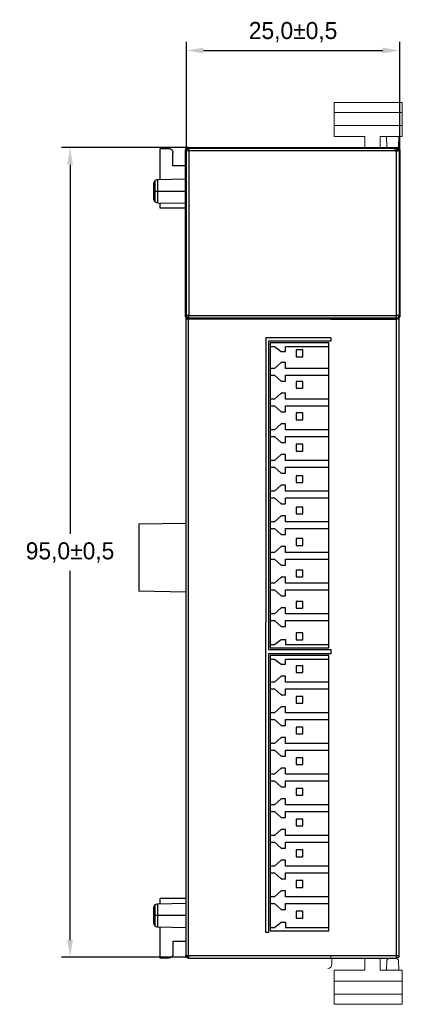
# Model space of a CAD drawing. Header units: millimetres. Extents: x 1279 to 1777, y 69 to 421.
# Tile 3 of 18: x 1426 to 1471, y 190 to 306. Entities that reach past the tile are written whole.
import ezdxf

# ---------------------------------------------------------------- set-up
doc = ezdxf.new("R2010")
doc.units = ezdxf.units.MM
doc.header["$LTSCALE"] = 2
doc.header["$PDSIZE"] = -1
doc.layers.add('HMI-D4', color=250, linetype='Continuous')
doc.dimstyles.new('ISO-25', dxfattribs={"dimtxt": 2.5, "dimasz": 2.5, "dimexe": 1.25, "dimexo": 0.625, "dimtad": 1, "dimtxsty": 'Standard', "dimcen": 2.5, "dimadec": 0, "dimazin": 0, "dimtfac": 1, "dimtmove": 0, "dimatfit": 3, "dimfxl": 1, "dimarcsym": 0})

# ---------------------------------------------------------------- blocks, each defined once
blk = doc.blocks.new('*D30')
at = {"layer": 'Defpoints', "color": 0}
for p in [(1471.09, 302.15), (1446.05, 290.37), (1471.09, 290.37)]:
    blk.add_point(p, dxfattribs=at)
at = {"layer": 'HMI-D4', "color": 0, "lineweight": -2}
for p, q in [((1446.05, 290.37), (1446.05, 303.15)), ((1471.09, 290.37), (1471.09, 303.15)), ((1448.05, 302.15), (1469.09, 302.15))]:
    blk.add_line(p, q, dxfattribs=at)
at = {"layer": 'HMI-D4', "color": 0}
for points in [[(1448.05, 302.48), (1448.05, 301.81), (1446.05, 302.15)], [(1469.09, 302.48), (1469.09, 301.81), (1471.09, 302.15)]]:
    blk.add_solid(points, dxfattribs=at)
at = {"layer": 'HMI-D4', "color": 0, "insert": (1458.57, 304.31), "char_height": 2, "attachment_point": 5}
blk.add_mtext('25,0±0,5', dxfattribs=at)
blk = doc.blocks.new('*D24')
at = {"layer": 'Defpoints', "color": 0}
for p in [(1446.22, 290.75), (1432.4, 195.73), (1446.28, 195.73)]:
    blk.add_point(p, dxfattribs=at)
at = {"layer": 'HMI-D4', "color": 0, "lineweight": -2}
for p, q in [((1446.22, 290.75), (1431.4, 290.75)), ((1432.4, 288.75), (1432.4, 245.41)), ((1432.4, 197.73), (1432.4, 241.07)), ((1446.28, 195.73), (1431.4, 195.73))]:
    blk.add_line(p, q, dxfattribs=at)
at = {"layer": 'HMI-D4', "color": 0}
for points in [[(1432.07, 288.75), (1432.74, 288.75), (1432.4, 290.75)], [(1432.07, 197.73), (1432.74, 197.73), (1432.4, 195.73)]]:
    blk.add_solid(points, dxfattribs=at)
at = {"layer": 'HMI-D4', "color": 0, "insert": (1432.4, 243.24), "char_height": 2, "attachment_point": 5}
blk.add_mtext('95,0±0,5', dxfattribs=at)

msp = doc.modelspace()

# ---------------------------------------------------------------- linework, layer by layer
at = {"color": 7, "linetype": 'Continuous', "lineweight": 15}
for p, q in [((1471.38, 296.06), (1463.38, 296.06)), ((1463.38, 294.86), (1463.38, 296.06)), ((1471.38, 294.86), (1471.38, 296.06)), ((1471.38, 294.86), (1463.38, 294.86)), ((1463.38, 293.36), (1463.38, 294.86)), ((1471.38, 293.36), (1471.38, 294.86)), ((1463.38, 292.06), (1463.38, 293.36)), ((1471.38, 293.36), (1463.38, 293.36)), ((1471.38, 292.06), (1471.38, 293.36)), ((1466.98, 292.06), (1463.38, 292.06)), ((1466.98, 290.73), (1466.98, 292.06)), ((1468.78, 290.73), (1468.78, 292.06)), ((1471.38, 292.06), (1468.78, 292.06)), ((1469.56, 290.86), (1469.53, 292.06)), ((1470.95, 290.86), (1470.98, 292.06)), ((1469.7, 290.73), (1469.56, 290.86)), ((1470.5, 290.65), (1470.58, 290.73)), ((1470.5, 290.35), (1470.5, 290.65)), ((1470.8, 290.35), (1470.5, 290.35)), ((1470.95, 290.86), (1470.76, 290.67)), ((1470.88, 290.43), (1470.8, 290.35)), ((1462.98, 195.93), (1462.98, 195.63)), ((1462.98, 195.93), (1470.68, 195.93)), ((1470.68, 195.63), (1462.98, 195.63)), ((1463.13, 194.92), (1463.13, 195.63)), ((1466.98, 195.63), (1466.98, 194.2)), ((1468.78, 195.63), (1468.78, 194.2)), ((1469.56, 195.4), (1469.53, 194.2)), ((1469.8, 195.63), (1469.56, 195.4)), ((1470.68, 195.63), (1470.68, 195.93)), ((1470.98, 195.93), (1470.68, 195.93)), ((1470.95, 195.4), (1470.71, 195.63)), ((1470.95, 195.4), (1470.98, 194.2)), ((1466.98, 194.2), (1463.38, 194.2)), ((1463.38, 194.2), (1463.38, 192.9)), ((1471.38, 194.2), (1468.78, 194.2)), ((1471.38, 194.2), (1471.38, 192.9)), ((1471.38, 192.9), (1463.38, 192.9)), ((1463.38, 192.9), (1463.38, 191.4)), ((1471.38, 192.9), (1471.38, 191.4)), ((1471.38, 191.4), (1463.38, 191.4)), ((1463.38, 191.4), (1463.38, 190.2)), ((1471.38, 191.4), (1471.38, 190.2)), ((1471.38, 190.2), (1463.38, 190.2))]:
    msp.add_line(p, q, dxfattribs=at)
at = {"color": 7, "linetype": 'Continuous', "lineweight": 25}
for p, q in [((1442.98, 286.98), (1442.98, 290.63)), ((1442.98, 290.63), (1443.98, 290.63)), ((1444.48, 288.63), (1444.48, 290.13)), ((1446.05, 290.37), (1445.96, 290.46)), ((1445.96, 270.96), (1445.96, 290.46)), ((1445.98, 290.63), (1445.98, 290.54)), ((1446.05, 271.04), (1446.05, 290.37)), ((1446.35, 290.37), (1446.05, 290.37)), ((1446.27, 290.76), (1446.35, 290.67)), ((1446.27, 290.76), (1470.79, 290.76)), ((1446.35, 290.37), (1446.35, 290.67)), ((1446.35, 290.67), (1470.71, 290.67)), ((1446.35, 290.37), (1446.35, 271.04)), ((1470.71, 290.37), (1446.35, 290.37)), ((1470.71, 290.67), (1470.79, 290.76)), ((1470.71, 290.37), (1470.71, 290.67)), ((1470.71, 271.04), (1470.71, 290.37)), ((1471.01, 290.37), (1470.71, 290.37)), ((1471.09, 290.46), (1471.01, 290.37)), ((1471.01, 290.37), (1471.01, 271.04)), ((1471.09, 290.46), (1471.09, 270.96)), ((1445.96, 288.63), (1444.48, 288.63)), ((1445.96, 287.03), (1442.67, 286.97)), ((1442.18, 286.47), (1442.18, 286.22)), ((1442.18, 285.02), (1442.18, 284.79)), ((1442.67, 284.29), (1445.96, 284.23)), ((1442.98, 283.63), (1442.98, 284.28)), ((1445.96, 283.63), (1442.98, 283.63)), ((1445.96, 270.96), (1446.05, 271.04)), ((1445.98, 270.86), (1445.98, 270.63)), ((1445.98, 270.63), (1445.98, 195.93)), ((1446.35, 271.04), (1446.05, 271.04)), ((1446.35, 270.74), (1446.27, 270.66)), ((1446.28, 195.93), (1446.28, 270.63)), ((1462.98, 270.63), (1446.28, 270.63)), ((1446.35, 270.74), (1446.35, 271.04)), ((1446.35, 271.04), (1470.71, 271.04)), ((1470.71, 270.74), (1446.35, 270.74)), ((1468.98, 270.7), (1447.98, 270.7)), ((1447.98, 270.63), (1447.98, 270.7)), ((1462.98, 270.63), (1470.68, 270.63)), ((1468.98, 270.7), (1468.98, 270.63)), ((1468.98, 270.66), (1470.79, 270.66)), ((1470.68, 270.63), (1470.68, 195.93)), ((1470.71, 270.74), (1470.71, 271.04)), ((1471.01, 271.04), (1470.71, 271.04)), ((1470.79, 270.66), (1470.71, 270.74)), ((1470.98, 270.73), (1470.98, 270.63)), ((1470.98, 270.63), (1470.98, 195.93)), ((1471.01, 271.04), (1471.09, 270.96)), ((1455.38, 268.43), (1455.38, 235.03)), ((1462.98, 268.43), (1455.38, 268.43)), ((1462.98, 268.43), (1462.98, 268.03)), ((1455.68, 268.03), (1455.68, 231.83)), ((1462.98, 268.03), (1455.68, 268.03)), ((1455.88, 267.83), (1455.88, 232.03)), ((1462.78, 267.83), (1455.88, 267.83)), ((1455.88, 267.42), (1456.39, 267.42)), ((1456.39, 267.42), (1457.18, 266.82)), ((1457.68, 267.42), (1462.78, 267.42)), ((1457.68, 266.82), (1457.68, 267.42)), ((1459.73, 267), (1458.93, 267)), ((1458.93, 267), (1458.93, 266.2)), ((1459.73, 266.2), (1459.73, 267)), ((1462.78, 232.03), (1462.78, 267.83)), ((1457.18, 266.82), (1457.68, 266.82)), ((1458.93, 266.2), (1459.73, 266.2)), ((1456.38, 264.83), (1455.88, 264.83)), ((1457.18, 265.53), (1456.38, 264.83)), ((1457.68, 265.53), (1457.18, 265.53)), ((1457.68, 264.83), (1457.68, 265.53)), ((1462.78, 264.83), (1457.68, 264.83)), ((1455.88, 264.03), (1456.38, 264.03)), ((1456.38, 264.03), (1457.18, 263.33)), ((1457.68, 264.03), (1462.78, 264.03)), ((1457.68, 263.33), (1457.68, 264.03)), ((1457.18, 263.33), (1457.68, 263.33)), ((1458.93, 263.31), (1458.93, 262.51)), ((1459.73, 263.31), (1458.93, 263.31)), ((1458.93, 262.51), (1459.73, 262.51)), ((1459.73, 262.51), (1459.73, 263.31)), ((1456.38, 261.23), (1455.88, 261.23)), ((1457.18, 261.93), (1456.38, 261.23)), ((1457.68, 261.93), (1457.18, 261.93)), ((1457.68, 261.23), (1457.68, 261.93)), ((1462.78, 261.23), (1457.68, 261.23)), ((1455.88, 260.43), (1456.38, 260.43)), ((1456.38, 260.43), (1457.18, 259.73)), ((1457.68, 260.43), (1462.78, 260.43)), ((1457.68, 259.73), (1457.68, 260.43)), ((1457.18, 259.73), (1457.68, 259.73)), ((1458.93, 259.62), (1458.93, 258.82)), ((1459.73, 259.62), (1458.93, 259.62)), ((1459.73, 258.82), (1459.73, 259.62)), ((1457.18, 258.33), (1456.38, 257.63)), ((1457.68, 258.33), (1457.18, 258.33)), ((1457.68, 257.63), (1457.68, 258.33)), ((1458.93, 258.82), (1459.73, 258.82)), ((1456.38, 257.63), (1455.88, 257.63)), ((1455.88, 256.83), (1456.38, 256.83)), ((1456.38, 256.83), (1457.18, 256.13)), ((1462.78, 257.63), (1457.68, 257.63)), ((1457.68, 256.83), (1462.78, 256.83)), ((1457.68, 256.13), (1457.68, 256.83)), ((1457.18, 256.13), (1457.68, 256.13)), ((1458.93, 255.93), (1458.93, 255.13)), ((1459.73, 255.93), (1458.93, 255.93)), ((1459.73, 255.13), (1459.73, 255.93)), ((1457.18, 254.73), (1456.38, 254.03)), ((1457.68, 254.73), (1457.18, 254.73)), ((1457.68, 254.03), (1457.68, 254.73)), ((1458.93, 255.13), (1459.73, 255.13)), ((1456.38, 254.03), (1455.88, 254.03)), ((1455.88, 253.23), (1456.38, 253.23)), ((1456.38, 253.23), (1457.18, 252.53)), ((1462.78, 254.03), (1457.68, 254.03)), ((1457.68, 253.23), (1462.78, 253.23)), ((1457.68, 252.53), (1457.68, 253.23)), ((1457.18, 252.53), (1457.68, 252.53)), ((1458.93, 252.24), (1458.93, 251.44)), ((1459.73, 252.24), (1458.93, 252.24)), ((1459.73, 251.44), (1459.73, 252.24)), ((1457.18, 251.13), (1456.38, 250.43)), ((1457.68, 251.13), (1457.18, 251.13)), ((1457.68, 250.43), (1457.68, 251.13)), ((1458.93, 251.44), (1459.73, 251.44)), ((1456.38, 250.43), (1455.88, 250.43)), ((1455.88, 249.63), (1456.38, 249.63)), ((1456.38, 249.63), (1457.18, 248.93)), ((1462.78, 250.43), (1457.68, 250.43)), ((1457.68, 249.63), (1462.78, 249.63)), ((1457.68, 248.93), (1457.68, 249.63)), ((1457.18, 248.93), (1457.68, 248.93)), ((1458.93, 248.55), (1458.93, 247.75)), ((1459.73, 248.55), (1458.93, 248.55)), ((1459.73, 247.75), (1459.73, 248.55)), ((1457.18, 247.53), (1456.38, 246.83)), ((1457.68, 247.53), (1457.18, 247.53)), ((1457.68, 246.83), (1457.68, 247.53)), ((1458.93, 247.75), (1459.73, 247.75)), ((1440.48, 246.59), (1445.98, 246.68)), ((1440.48, 246.59), (1440.48, 238.68)), ((1456.38, 246.83), (1455.88, 246.83)), ((1462.78, 246.83), (1457.68, 246.83)), ((1455.88, 246.03), (1456.38, 246.03)), ((1456.38, 246.03), (1457.18, 245.33)), ((1457.18, 245.33), (1457.68, 245.33)), ((1457.68, 246.03), (1462.78, 246.03)), ((1457.68, 245.33), (1457.68, 246.03)), ((1457.18, 243.93), (1456.38, 243.23)), ((1457.68, 243.93), (1457.18, 243.93)), ((1457.68, 243.23), (1457.68, 243.93)), ((1458.93, 244.86), (1458.93, 244.06)), ((1459.73, 244.86), (1458.93, 244.86)), ((1458.93, 244.06), (1459.73, 244.06)), ((1459.73, 244.06), (1459.73, 244.86)), ((1456.38, 243.23), (1455.88, 243.23)), ((1462.78, 243.23), (1457.68, 243.23)), ((1455.88, 242.43), (1456.38, 242.43)), ((1456.38, 242.43), (1457.18, 241.73)), ((1457.18, 241.73), (1457.68, 241.73)), ((1457.68, 242.43), (1462.78, 242.43)), ((1457.68, 241.73), (1457.68, 242.43)), ((1458.93, 241.17), (1458.93, 240.37)), ((1459.73, 241.17), (1458.93, 241.17)), ((1459.73, 240.37), (1459.73, 241.17)), ((1456.38, 239.63), (1455.88, 239.63)), ((1457.18, 240.33), (1456.38, 239.63)), ((1457.68, 240.33), (1457.18, 240.33)), ((1457.68, 239.63), (1457.68, 240.33)), ((1462.78, 239.63), (1457.68, 239.63)), ((1458.93, 240.37), (1459.73, 240.37)), ((1445.98, 238.58), (1440.48, 238.68)), ((1455.88, 238.83), (1456.38, 238.83)), ((1456.38, 238.83), (1457.18, 238.13)), ((1457.18, 238.13), (1457.68, 238.13)), ((1457.68, 238.83), (1462.78, 238.83)), ((1457.68, 238.13), (1457.68, 238.83)), ((1458.93, 237.48), (1458.93, 236.68)), ((1459.73, 237.48), (1458.93, 237.48)), ((1459.73, 236.68), (1459.73, 237.48)), ((1456.38, 236.03), (1455.88, 236.03)), ((1457.18, 236.73), (1456.38, 236.03)), ((1457.68, 236.73), (1457.18, 236.73)), ((1457.68, 236.03), (1457.68, 236.73)), ((1462.78, 236.03), (1457.68, 236.03)), ((1458.93, 236.68), (1459.73, 236.68)), ((1455.38, 198.63), (1455.38, 235.03)), ((1455.88, 235.23), (1456.38, 235.23)), ((1456.38, 235.23), (1457.18, 234.53)), ((1457.68, 235.23), (1462.78, 235.23)), ((1457.68, 234.53), (1457.68, 235.23)), ((1457.18, 234.53), (1457.68, 234.53)), ((1458.93, 233.79), (1458.93, 232.99)), ((1459.73, 233.79), (1458.93, 233.79)), ((1459.73, 232.99), (1459.73, 233.79)), ((1455.88, 232.43), (1456.39, 232.43)), ((1456.39, 232.43), (1457.18, 233.03)), ((1457.18, 233.03), (1457.68, 233.03)), ((1457.68, 233.03), (1457.68, 232.43)), ((1457.68, 232.43), (1462.78, 232.43)), ((1458.93, 232.99), (1459.73, 232.99)), ((1455.68, 231.83), (1462.98, 231.83)), ((1455.68, 231.33), (1455.68, 198.63)), ((1462.98, 231.33), (1455.68, 231.33)), ((1455.88, 232.03), (1462.78, 232.03)), ((1455.88, 231.13), (1455.88, 198.83)), ((1462.78, 231.13), (1455.88, 231.13)), ((1462.78, 198.83), (1462.78, 231.13)), ((1462.98, 231.83), (1462.98, 231.33)), ((1455.88, 230.73), (1456.39, 230.73)), ((1456.39, 230.73), (1457.18, 230.13)), ((1457.18, 230.13), (1457.68, 230.13)), ((1457.68, 230.73), (1462.78, 230.73)), ((1457.68, 230.13), (1457.68, 230.73)), ((1459.73, 229.93), (1458.93, 229.93)), ((1458.93, 229.93), (1458.93, 229.13)), ((1458.93, 229.13), (1459.73, 229.13)), ((1459.73, 229.13), (1459.73, 229.93)), ((1456.38, 228.03), (1455.88, 228.03)), ((1457.18, 228.73), (1456.38, 228.03)), ((1457.68, 228.73), (1457.18, 228.73)), ((1457.68, 228.03), (1457.68, 228.73)), ((1462.78, 228.03), (1457.68, 228.03)), ((1455.88, 227.23), (1456.38, 227.23)), ((1456.38, 227.23), (1457.18, 226.53)), ((1457.18, 226.53), (1457.68, 226.53)), ((1457.68, 227.23), (1462.78, 227.23)), ((1457.68, 226.53), (1457.68, 227.23)), ((1458.93, 226.33), (1458.93, 225.53)), ((1459.73, 226.33), (1458.93, 226.33)), ((1458.93, 225.53), (1459.73, 225.53)), ((1459.73, 225.53), (1459.73, 226.33)), ((1456.38, 224.43), (1455.88, 224.43)), ((1457.18, 225.13), (1456.38, 224.43)), ((1457.68, 225.13), (1457.18, 225.13)), ((1457.68, 224.43), (1457.68, 225.13)), ((1462.78, 224.43), (1457.68, 224.43)), ((1455.88, 223.63), (1456.38, 223.63)), ((1456.38, 223.63), (1457.18, 222.93)), ((1457.68, 223.63), (1462.78, 223.63)), ((1457.68, 222.93), (1457.68, 223.63)), ((1457.18, 222.93), (1457.68, 222.93)), ((1458.93, 222.73), (1458.93, 221.93)), ((1459.73, 222.73), (1458.93, 222.73)), ((1458.93, 221.93), (1459.73, 221.93)), ((1459.73, 221.93), (1459.73, 222.73)), ((1456.38, 220.83), (1455.88, 220.83)), ((1457.18, 221.53), (1456.38, 220.83)), ((1457.68, 221.53), (1457.18, 221.53)), ((1457.68, 220.83), (1457.68, 221.53)), ((1462.78, 220.83), (1457.68, 220.83)), ((1455.88, 220.03), (1456.38, 220.03)), ((1456.38, 220.03), (1457.18, 219.33)), ((1457.68, 220.03), (1462.78, 220.03)), ((1457.68, 219.33), (1457.68, 220.03)), ((1457.18, 219.33), (1457.68, 219.33)), ((1458.93, 219.13), (1458.93, 218.33)), ((1459.73, 219.13), (1458.93, 219.13)), ((1459.73, 218.33), (1459.73, 219.13)), ((1457.18, 217.93), (1456.38, 217.23)), ((1457.68, 217.93), (1457.18, 217.93)), ((1457.68, 217.23), (1457.68, 217.93)), ((1458.93, 218.33), (1459.73, 218.33)), ((1456.38, 217.23), (1455.88, 217.23)), ((1455.88, 216.43), (1456.38, 216.43)), ((1456.38, 216.43), (1457.18, 215.73)), ((1462.78, 217.23), (1457.68, 217.23)), ((1457.68, 216.43), (1462.78, 216.43)), ((1457.68, 215.73), (1457.68, 216.43)), ((1457.18, 215.73), (1457.68, 215.73)), ((1458.93, 215.53), (1458.93, 214.73)), ((1459.73, 215.53), (1458.93, 215.53)), ((1459.73, 214.73), (1459.73, 215.53)), ((1457.18, 214.33), (1456.38, 213.63)), ((1457.68, 214.33), (1457.18, 214.33)), ((1457.68, 213.63), (1457.68, 214.33)), ((1458.93, 214.73), (1459.73, 214.73)), ((1456.38, 213.63), (1455.88, 213.63)), ((1455.88, 212.83), (1456.38, 212.83)), ((1456.38, 212.83), (1457.18, 212.13)), ((1462.78, 213.63), (1457.68, 213.63)), ((1457.68, 212.83), (1462.78, 212.83)), ((1457.68, 212.13), (1457.68, 212.83)), ((1457.18, 212.13), (1457.68, 212.13)), ((1458.93, 211.93), (1458.93, 211.13)), ((1459.73, 211.93), (1458.93, 211.93)), ((1459.73, 211.13), (1459.73, 211.93)), ((1457.18, 210.73), (1456.38, 210.03)), ((1457.68, 210.73), (1457.18, 210.73)), ((1457.68, 210.03), (1457.68, 210.73)), ((1458.93, 211.13), (1459.73, 211.13)), ((1456.38, 210.03), (1455.88, 210.03)), ((1455.88, 209.23), (1456.38, 209.23)), ((1456.38, 209.23), (1457.18, 208.53)), ((1462.78, 210.03), (1457.68, 210.03)), ((1457.68, 208.53), (1457.68, 209.23)), ((1457.68, 209.23), (1462.78, 209.23)), ((1457.18, 208.53), (1457.68, 208.53)), ((1458.93, 208.33), (1458.93, 207.53)), ((1459.73, 208.33), (1458.93, 208.33)), ((1459.73, 207.53), (1459.73, 208.33)), ((1457.18, 207.13), (1456.38, 206.43)), ((1457.68, 207.13), (1457.18, 207.13)), ((1457.68, 206.43), (1457.68, 207.13)), ((1458.93, 207.53), (1459.73, 207.53)), ((1456.38, 206.43), (1455.88, 206.43)), ((1462.78, 206.43), (1457.68, 206.43)), ((1455.88, 205.63), (1456.38, 205.63)), ((1456.38, 205.63), (1457.18, 204.93)), ((1457.18, 204.93), (1457.68, 204.93)), ((1457.68, 205.63), (1462.78, 205.63)), ((1457.68, 204.93), (1457.68, 205.63)), ((1459.73, 204.73), (1458.93, 204.73)), ((1458.93, 204.73), (1458.93, 203.93)), ((1459.73, 203.93), (1459.73, 204.73)), ((1457.18, 203.53), (1456.38, 202.83)), ((1457.68, 203.53), (1457.18, 203.53)), ((1457.68, 202.83), (1457.68, 203.53)), ((1458.93, 203.93), (1459.73, 203.93)), ((1442.98, 201.98), (1442.98, 202.63)), ((1445.98, 202.63), (1442.98, 202.63)), ((1456.38, 202.83), (1455.88, 202.83)), ((1462.78, 202.83), (1457.68, 202.83)), ((1442.18, 201.47), (1442.18, 201.22)), ((1445.98, 202.03), (1442.67, 201.97)), ((1455.88, 202.03), (1456.38, 202.03)), ((1456.38, 202.03), (1457.18, 201.33)), ((1457.18, 201.33), (1457.68, 201.33)), ((1457.68, 202.03), (1462.78, 202.03)), ((1457.68, 201.33), (1457.68, 202.03)), ((1458.93, 201.13), (1458.93, 200.33)), ((1459.73, 201.13), (1458.93, 201.13)), ((1459.73, 200.33), (1459.73, 201.13)), ((1442.18, 200.02), (1442.18, 199.79)), ((1445.98, 200.63), (1442.67, 200.63)), ((1458.93, 200.33), (1459.73, 200.33)), ((1442.67, 199.29), (1445.98, 199.23)), ((1442.98, 195.63), (1442.98, 199.28)), ((1455.88, 199.23), (1456.39, 199.23)), ((1455.88, 198.83), (1462.78, 198.83)), ((1456.39, 199.23), (1457.18, 199.83)), ((1457.18, 199.83), (1457.68, 199.83)), ((1457.68, 199.83), (1457.68, 199.23)), ((1457.68, 199.23), (1462.78, 199.23)), ((1444.48, 197.63), (1445.98, 197.63)), ((1444.48, 197.63), (1444.48, 196.13)), ((1455.68, 198.63), (1455.38, 198.63)), ((1443.98, 195.63), (1442.98, 195.63)), ((1446.28, 195.93), (1462.98, 195.93)), ((1446.28, 195.63), (1462.98, 195.63)), ((1462.98, 195.93), (1470.68, 195.93)), ((1462.98, 195.63), (1470.68, 195.63))]:
    msp.add_line(p, q, dxfattribs=at)
at = {"color": 8, "linetype": 'Continuous', "lineweight": 25}
msp.add_line((1442.67, 285.63), (1445.96, 285.63), dxfattribs=at)
at = {"color": 7, "linetype": 'Continuous', "lineweight": 25}
for centre, radius, start, end in [((1446.35, 290.37), 0.302, 90.0204, 179.9796), ((1470.71, 290.37), 0.302, 0.0204, 89.9796), ((1442.68, 286.47), 0.5, 135.5293, 180), ((1442.68, 286.47), 0.5, 91.0089, 135.5), ((1442.68, 284.79), 0.5, 180, 224.5108), ((1442.68, 284.79), 0.5, 224.5, 269.022), ((1446.35, 271.04), 0.302, 180.0204, 269.9796), ((1470.71, 271.04), 0.302, 270.0204, 359.9796), ((1442.68, 201.47), 0.5, 135.5293, 180), ((1442.68, 201.47), 0.5, 91.0089, 135.5), ((1442.68, 199.79), 0.5, 180, 224.5108), ((1442.68, 199.79), 0.5, 224.5, 269.022)]:
    msp.add_arc(centre, radius, start, end, dxfattribs=at)
at = {"color": 7, "linetype": 'Continuous', "lineweight": 15}
for centre, radius, start, end in [((1470.5, 290.35), 0.3, 0.0213, 89.9794), ((1470.68, 290.33), 0.3, 0, 58.61), ((1470.68, 195.93), 0.3, 270, 0), ((1462.63, 194.92), 0.5, 270, 0)]:
    msp.add_arc(centre, radius, start, end, dxfattribs=at)
msp.add_ellipse((1470.58, 290.43), major_axis=(-0.212, -0.212), ratio=0.999695, start_param=2.356347, end_param=3.926839, dxfattribs=at)
at = {"color": 7, "linetype": 'Continuous', "lineweight": 25}
for points, knots in [([(1443.98, 290.63), (1444.11, 290.63), (1444.24, 290.58), (1444.43, 290.39), (1444.48, 290.26), (1444.48, 290.13)], [0, 0, 0, 0, 0.5, 0.5, 1, 1, 1, 1]), ([(1445.96, 290.46), (1445.96, 290.53), (1445.99, 290.61), (1446.11, 290.73), (1446.19, 290.76), (1446.27, 290.76)], [0, 0, 0, 0, 0.5, 0.5, 1, 1, 1, 1]), ([(1470.79, 290.76), (1470.86, 290.76), (1470.94, 290.73), (1471.06, 290.61), (1471.09, 290.53), (1471.09, 290.46)], [0, 0, 0, 0, 0.5, 0.5, 1, 1, 1, 1]), ([(1442.18, 286.22), (1442.18, 286.14), (1442.18, 285.96), (1442.18, 285.74), (1442.18, 285.63)], [0, 0, 0, 0, 0.49472, 1, 1, 1, 1]), ([(1442.18, 285.63), (1442.18, 285.52), (1442.18, 285.31), (1442.18, 285.09), (1442.18, 285.03), (1442.18, 285.02)], [0, 0, 0, 0, 0.484841, 0.969682, 1, 1, 1, 1]), ([(1445.98, 270.86), (1446, 270.8), (1446.04, 270.75), (1446.14, 270.68), (1446.21, 270.66), (1446.27, 270.66)], [0, 0, 0, 0, 0.5, 0.5, 1, 1, 1, 1]), ([(1446.28, 270.63), (1446.2, 270.63), (1446.13, 270.63), (1446.01, 270.63), (1445.98, 270.63), (1445.98, 270.63)], [0, 0, 0, 0, 0.5, 0.5, 1, 1, 1, 1]), ([(1470.98, 270.63), (1470.98, 270.63), (1470.95, 270.63), (1470.84, 270.63), (1470.76, 270.63), (1470.68, 270.63)], [0, 0, 0, 0, 0.5, 0.5, 1, 1, 1, 1]), ([(1471.09, 270.96), (1471.09, 270.92), (1471.08, 270.88), (1471.05, 270.8), (1471.02, 270.76), (1470.98, 270.73)], [0, 0, 0, 0, 0.5, 0.5, 1, 1, 1, 1]), ([(1442.18, 201.22), (1442.18, 201.14), (1442.18, 200.96), (1442.18, 200.74), (1442.18, 200.63)], [0, 0, 0, 0, 0.4947198, 1, 1, 1, 1]), ([(1442.18, 200.63), (1442.18, 200.52), (1442.18, 200.31), (1442.18, 200.09), (1442.18, 200.03), (1442.18, 200.02)], [0, 0, 0, 0, 0.4848408, 0.9696816, 1, 1, 1, 1]), ([(1444.48, 196.13), (1444.48, 196), (1444.43, 195.87), (1444.24, 195.69), (1444.11, 195.63), (1443.98, 195.63)], [0, 0, 0, 0, 0.5, 0.5, 1, 1, 1, 1]), ([(1445.98, 195.93), (1445.98, 195.93), (1446.01, 195.93), (1446.13, 195.93), (1446.2, 195.93), (1446.28, 195.93)], [0, 0, 0, 0, 0.5, 0.5, 1, 1, 1, 1]), ([(1446.28, 195.63), (1446.2, 195.63), (1446.13, 195.66), (1446.01, 195.77), (1445.98, 195.85), (1445.98, 195.93)], [0, 0, 0, 0, 0.5, 0.5, 1, 1, 1, 1]), ([(1446.28, 195.93), (1446.28, 195.85), (1446.28, 195.77), (1446.28, 195.66), (1446.28, 195.63), (1446.28, 195.63)], [0, 0, 0, 0, 0.5, 0.5, 1, 1, 1, 1]), ([(1470.68, 195.93), (1470.68, 195.85), (1470.68, 195.77), (1470.68, 195.66), (1470.68, 195.63), (1470.68, 195.63)], [0, 0, 0, 0, 0.5, 0.5, 1, 1, 1, 1]), ([(1470.68, 195.93), (1470.76, 195.93), (1470.84, 195.93), (1470.95, 195.93), (1470.98, 195.93), (1470.98, 195.93)], [0, 0, 0, 0, 0.5, 0.5, 1, 1, 1, 1]), ([(1470.98, 195.93), (1470.98, 195.85), (1470.95, 195.77), (1470.84, 195.66), (1470.76, 195.63), (1470.68, 195.63)], [0, 0, 0, 0, 0.5, 0.5, 1, 1, 1, 1])]:
    msp.add_open_spline(points, degree=3, knots=knots, dxfattribs=at)
at = {"color": 8, "linetype": 'Continuous', "lineweight": 25}
for points in [[(1442.33, 286.82), (1442.33, 286.82), (1442.33, 286.79), (1442.33, 286.67), (1442.33, 286.59), (1442.33, 286.36), (1442.33, 286.23), (1442.33, 285.94), (1442.33, 285.79), (1442.33, 285.63)], [(1442.67, 286.97), (1442.67, 286.97), (1442.67, 286.94), (1442.67, 286.8), (1442.67, 286.7), (1442.67, 286.46), (1442.67, 286.31), (1442.67, 285.98), (1442.67, 285.81), (1442.67, 285.63)], [(1442.33, 285.63), (1442.33, 285.48), (1442.33, 285.32), (1442.33, 285.03), (1442.33, 284.9), (1442.33, 284.68), (1442.33, 284.59), (1442.33, 284.47), (1442.33, 284.44), (1442.33, 284.44)], [(1442.67, 285.63), (1442.67, 285.46), (1442.67, 285.28), (1442.67, 284.96), (1442.67, 284.81), (1442.67, 284.56), (1442.67, 284.46), (1442.67, 284.32), (1442.67, 284.29), (1442.67, 284.29)], [(1442.33, 201.82), (1442.33, 201.82), (1442.33, 201.79), (1442.33, 201.67), (1442.33, 201.59), (1442.33, 201.36), (1442.33, 201.23), (1442.33, 200.94), (1442.33, 200.79), (1442.33, 200.63)], [(1442.67, 201.97), (1442.67, 201.97), (1442.67, 201.94), (1442.67, 201.8), (1442.67, 201.7), (1442.67, 201.46), (1442.67, 201.31), (1442.67, 200.98), (1442.67, 200.81), (1442.67, 200.63)], [(1442.33, 200.63), (1442.33, 200.48), (1442.33, 200.32), (1442.33, 200.03), (1442.33, 199.9), (1442.33, 199.68), (1442.33, 199.59), (1442.33, 199.47), (1442.33, 199.44), (1442.33, 199.44)], [(1442.67, 200.63), (1442.67, 200.46), (1442.67, 200.28), (1442.67, 199.96), (1442.67, 199.81), (1442.67, 199.56), (1442.67, 199.46), (1442.67, 199.32), (1442.67, 199.29), (1442.67, 199.29)]]:
    msp.add_open_spline(points, degree=3, knots=[0, 0, 0, 0, 0.25, 0.25, 0.5, 0.5, 0.75, 0.75, 1, 1, 1, 1], dxfattribs=at)
at = {"color": 7, "linetype": 'Continuous', "lineweight": 25}
for points in [[(1442.18, 285.63), (1442.18, 285.63), (1442.23, 285.63), (1442.33, 285.63)], [(1442.33, 285.63), (1442.42, 285.63), (1442.54, 285.63), (1442.67, 285.63)], [(1445.98, 270.86), (1445.97, 270.89), (1445.96, 270.93), (1445.96, 270.96)], [(1470.79, 270.66), (1470.86, 270.66), (1470.93, 270.68), (1470.98, 270.73)], [(1442.33, 200.63), (1442.23, 200.63), (1442.18, 200.63), (1442.18, 200.63)], [(1442.67, 200.63), (1442.54, 200.63), (1442.42, 200.63), (1442.33, 200.63)]]:
    msp.add_open_spline(points, degree=3, dxfattribs=at)

# ---------------------------------------------------------------- dimensions: what is measured, and where the dimension line sits
at = {"layer": 'HMI-D4', "color": 0}
dim = msp.add_linear_dim(base=(1471.09, 302.15), p1=(1446.05, 290.37), p2=(1471.09, 290.37), dimstyle='ISO-25', override={"dimtxt": 2, "dimasz": 2, "dimexe": 1, "dimexo": 0, "dimgap": 1, "dimtih": 1, "dimtoh": 1, "dimdec": 1, "dimzin": 0, "dimadec": 2, "dimtol": 1, "dimtp": 0.5, "dimtm": 0.5, "dimtdec": 1, "dimtzin": 0}, dxfattribs=at)
dim.commit()
dim.dimension.update_dxf_attribs({"geometry": '*D30', "text_midpoint": (1458.57, 302.15), "dimtype": 160})
dim = msp.add_linear_dim(base=(1432.4, 195.73), p1=(1446.22, 290.75), p2=(1446.28, 195.73), angle=90, dimstyle='ISO-25', override={"dimtxt": 2, "dimasz": 2, "dimexe": 1, "dimexo": 0, "dimgap": 1, "dimtih": 1, "dimtoh": 1, "dimdec": 1, "dimzin": 0, "dimadec": 2, "dimtol": 1, "dimtp": 0.5, "dimtm": 0.5, "dimtdec": 1, "dimtzin": 0}, dxfattribs=at)
dim.commit()
dim.dimension.update_dxf_attribs({"geometry": '*D24', "text_midpoint": (1432.4, 243.24)})

doc.saveas('drawing.dxf')
